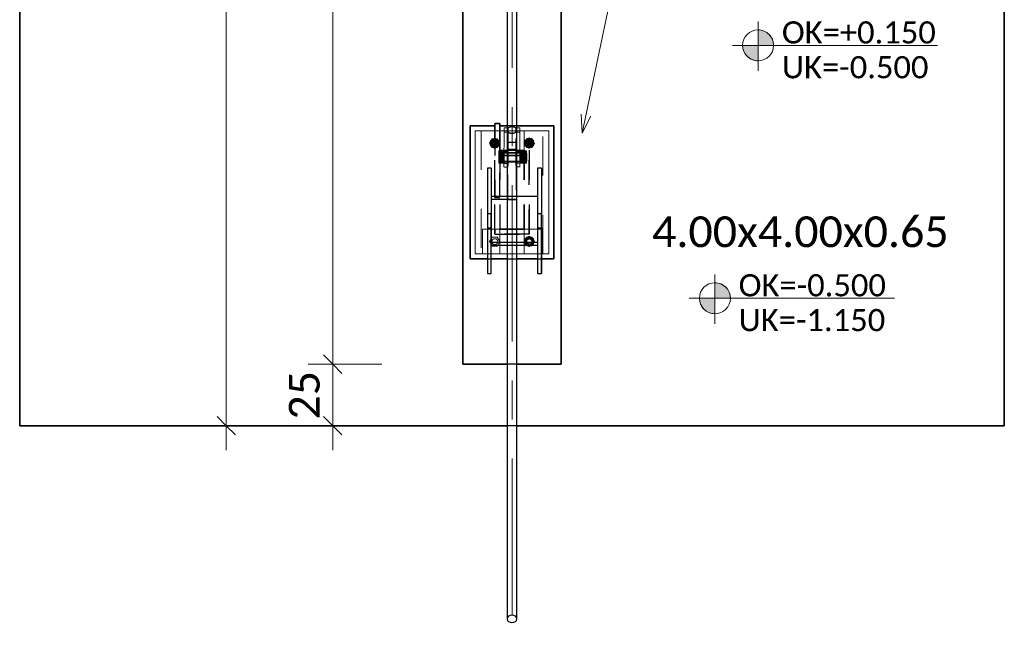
# Model space of a CAD drawing. Header units: metres. Extents: x -3 to 135, y -4 to 27.
# Tile 35 of 81: x 40.56 to 44.56, y 3.56 to 6.05. Entities that reach past the tile are written whole.
import ezdxf

# ---------------------------------------------------------------- set-up
doc = ezdxf.new("R2010")
doc.units = ezdxf.units.M
for name, pattern in [('Rasterlinie', [1.1112499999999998, 0.6349999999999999, -0.15875, 0.15875, -0.15875]), ('Strich', [0.3175, 0.15875, -0.15875]), ('Verdeckt', [0.15, 0.09999999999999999, -0.05])]:
    doc.linetypes.add(name, pattern=pattern)
for name, color, linetype, lineweight in [('_Verdeckte Linien_', 7, 'Strich', 18), ('A-ANNO-DIMS', 211, 'Continuous', 9), ('A-ANNO-DIMS-50', 211, 'Continuous', 9), ('S-BEAM', 12, 'Continuous', 35), ('S-BEAM-HDLN', 1, 'Verdeckt', 25), ('S-COLS', 52, 'Continuous', 18), ('S-COLS-HDLN', 52, 'Verdeckt', 25), ('S-FNDN', 32, 'Continuous', 35), ('S-FNDN-HDLN', 4, 'Verdeckt', 25), ('S-FNDN-IDEN', 2, 'Continuous', 9), ('S-GRID', 1, 'Continuous', 9), ('Text', 250, 'Continuous', 9), ('Tragwerksverbindungen', 7, 'Continuous', 18)]:
    doc.layers.add(name, color=color, linetype=linetype, lineweight=lineweight)
doc.styles.add('Calibri_1', font='calibri.ttf', dxfattribs={"height": 0.125})
doc.styles.add('Calibri_3', font='calibri.ttf', dxfattribs={"height": 0.08999999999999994})
doc.dimstyles.new('DIM25', dxfattribs={"dimscale": 0.3048, "dimtxt": 0.1471685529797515, "dimasz": 0.2460629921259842, "dimexe": 0.3280839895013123, "dimexo": 0.0625, "dimgap": 0.01640419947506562, "dimtad": 1, "dimrnd": 0.001, "dimzin": 0, "dimdsep": 46, "dimtxsty": 'Calibri_1', "dimblk1": 'OBLIQUE', "dimblk2": 'OBLIQUE', "dimsah": 1, "dimcen": 0.09, "dimdle": 0.3280839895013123, "dimadec": 0, "dimazin": 0, "dimtfac": 1, "dimtdec": 4, "dimtix": 1, "dimtmove": 0, "dimatfit": 3, "dimfxl": 0.6561679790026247, "dimfxlon": 1, "dimtvp": 1, "dimtolj": 1, "dimtzin": 0, "dimlwd": 18, "dimlwe": 18, "dimarcsym": 2})
doc.dimstyles.new('DIM25_1', dxfattribs={"dimscale": 0.3048, "dimtxt": 0.1471685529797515, "dimasz": 0.2460629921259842, "dimexe": 0.3280839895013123, "dimexo": 0.0625, "dimgap": 0.01640419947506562, "dimtad": 1, "dimdec": 1, "dimlfac": 100, "dimrnd": 0.1, "dimdsep": 46, "dimtxsty": 'Calibri_1', "dimblk1": 'OBLIQUE', "dimblk2": 'OBLIQUE', "dimsah": 1, "dimcen": 0.09, "dimdle": 0.3280839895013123, "dimadec": 0, "dimazin": 0, "dimtfac": 1, "dimtdec": 4, "dimtix": 1, "dimtmove": 0, "dimatfit": 3, "dimfxl": 0.6561679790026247, "dimfxlon": 1, "dimtvp": 1, "dimtolj": 1, "dimtzin": 0, "dimlwd": 18, "dimlwe": 18, "dimarcsym": 2})

# ---------------------------------------------------------------- blocks, each defined once
blk = doc.blocks.new('SP-TV-Schraube_Mutter_001 - M24-V27-Fundamente Draufsicht')
at = {"layer": 'Tragwerksverbindungen', "linetype": 'Strich'}
blk.add_hatch(color=142, dxfattribs=at).paths.add_polyline_path([(10.4831338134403, 17.129619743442), (10.50391842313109, 17.129619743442), (10.50628901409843, 17.1337257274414), (10.48103520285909, 17.13325464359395)])
at = {"layer": '_Verdeckte Linien_'}
for p, q in [((10.48313381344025, 17.16561974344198), (10.47274150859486, 17.147619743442)), ((10.50391842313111, 17.16561974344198), (10.48313381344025, 17.16561974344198)), ((10.51431072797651, 17.14761974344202), (10.50391842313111, 17.16561974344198)), ((10.47274150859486, 17.147619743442), (10.48073841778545, 17.1337686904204)), ((10.50631381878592, 17.1337686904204), (10.51431072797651, 17.14761974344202))]:
    blk.add_line(p, q, dxfattribs=at)
for radius, start, end in [(0.01200000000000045, 90, 269.9999999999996), (0.01200000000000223, 269.9999999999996, 90)]:
    blk.add_arc((10.49352611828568, 17.14761974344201), radius, start, end, dxfattribs=at)
at = {"layer": 'Tragwerksverbindungen'}
for p, q in [((10.48076322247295, 17.13372572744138), (10.48313381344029, 17.12961974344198)), ((10.48313381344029, 17.12961974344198), (10.50391842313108, 17.12961974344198)), ((10.50391842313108, 17.12961974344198), (10.50628901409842, 17.13372572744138))]:
    blk.add_line(p, q, dxfattribs=at)
blk = doc.blocks.new('SP-TV-Schraube_Mutter_001 - M24-V13-Fundamente Draufsicht')
at = {"layer": 'Tragwerksverbindungen', "linetype": 'Strich'}
blk.add_hatch(color=142, dxfattribs=at).paths.add_polyline_path([(2.503918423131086, 17.52961974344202), (2.514310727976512, 17.54761974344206), (2.503918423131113, 17.56561974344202), (2.483133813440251, 17.56561974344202), (2.47274150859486, 17.54761974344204), (2.483133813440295, 17.52961974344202)])
at = {"layer": '_Verdeckte Linien_'}
for start, end in [(90, 269.9999999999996), (269.9999999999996, 90)]:
    blk.add_arc((2.493526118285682, 17.54761974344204), 0.01200000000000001, start, end, dxfattribs=at)
at = {"layer": 'Tragwerksverbindungen'}
for p, q in [((2.483133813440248, 17.565619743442), (2.472741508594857, 17.54761974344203)), ((2.503918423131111, 17.565619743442), (2.483133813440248, 17.565619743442)), ((2.51431072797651, 17.54761974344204), (2.503918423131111, 17.565619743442)), ((2.472741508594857, 17.54761974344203), (2.483133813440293, 17.52961974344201)), ((2.483133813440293, 17.52961974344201), (2.503918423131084, 17.52961974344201)), ((2.503918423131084, 17.52961974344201), (2.51431072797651, 17.54761974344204))]:
    blk.add_line(p, q, dxfattribs=at)
blk = doc.blocks.new('SP-TV-Mutter_001 - M24-1093895-Fundamente Draufsicht')
at = {"layer": '_Verdeckte Linien_'}
for centre, radius, start, end in [((0, 0), 0.01620000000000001, 359.9999999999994, 179.9999999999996), ((0, 0), 0.01620000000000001, 180.0000000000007, 359.9999999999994), ((0, 0), 0.01199999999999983, 2.289999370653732e-13, 180), ((0, 0), 0.01199999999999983, 180.0000000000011, 2.035554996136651e-13), ((-2.957745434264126e-20, 0), 0.01037600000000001, 6.679164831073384e-13, 179.9999999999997), ((-2.957745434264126e-20, 0), 0.01037600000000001, 179.9999999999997, 359.9999999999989)]:
    blk.add_arc(centre, radius, start, end, dxfattribs=at)
for points in [[(-0.02078460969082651, 8.036904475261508e-17), (-0.01902888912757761, 0.00304099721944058), (-0.01554111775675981, 0.009081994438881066), (-0.01210068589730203, 0.01504099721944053), (-0.01039230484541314, 0.018)], [(-0.01039230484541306, -0.01800000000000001), (-0.01210068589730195, -0.01504099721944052), (-0.01554111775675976, -0.009081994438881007), (-0.01902888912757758, -0.003040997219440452), (-0.0207846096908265, 8.411431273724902e-17)], [(-0.01039230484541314, 0.018), (-0.006975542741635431, 0.018), (-9.467902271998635e-05, 0.018), (0.00688086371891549, 0.018), (0.01039230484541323, 0.018)], [(0.01039230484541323, 0.018), (0.01210068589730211, 0.01504099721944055), (0.01554111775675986, 0.009081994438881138), (0.01902888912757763, 0.003040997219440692), (0.02078460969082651, 2.247160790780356e-16)], [(0.02078460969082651, 2.263023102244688e-16), (0.0190762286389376, -0.002959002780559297), (0.01563579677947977, -0.00891800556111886), (0.01214802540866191, -0.01495900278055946), (0.01039230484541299, -0.01800000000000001)], [(0.01039230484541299, -0.01800000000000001), (0.006975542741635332, -0.01800000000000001), (9.467902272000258e-05, -0.01800000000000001), (-0.006880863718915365, -0.01800000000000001), (-0.01039230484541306, -0.01800000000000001)]]:
    blk.add_open_spline(points, degree=3, dxfattribs=at)
blk = doc.blocks.new('Rundstahl Träger - RB 36-V14-Fundamente Draufsicht')
at = {"layer": 'S-BEAM', "lineweight": 25}
for p, q in [((2.543526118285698, 21.8057504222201), (2.543526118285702, 17.60123693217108)), ((2.583526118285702, 17.60123693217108), (2.583526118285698, 21.8057504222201))]:
    blk.add_line(p, q, dxfattribs=at)
for major_axis, ratio, start_param, end_param in [((0.02000000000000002, 0), 0.6494464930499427, 0, 3.141592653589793), ((0.02000000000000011, 0), 0.6494464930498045, 3.156084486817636, 6.26869347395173)]:
    blk.add_ellipse((2.563526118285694, 21.80575042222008), major_axis=major_axis, ratio=ratio, start_param=start_param, end_param=end_param, dxfattribs=at)
at = {"layer": 'S-BEAM-HDLN'}
for major_axis, ratio, start_param, end_param in [((-0.02000000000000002, 4.986045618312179e-16), 0.6494464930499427, 3.135269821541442e-13, 3.141592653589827), ((0.02000000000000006, 0), 0.6494464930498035, 0.01449183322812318, 3.127100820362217)]:
    blk.add_ellipse((2.563526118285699, 17.60123693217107), major_axis=major_axis, ratio=ratio, start_param=start_param, end_param=end_param, dxfattribs=at)
blk = doc.blocks.new('Rundstahl Träger - RB 36-V15-Fundamente Draufsicht')
at = {"layer": 'S-BEAM', "lineweight": 25}
for p, q in [((2.543526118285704, 19.23292108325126), (2.543526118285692, 15.61392529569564)), ((2.583526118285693, 15.61392529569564), (2.583526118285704, 19.23292108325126))]:
    blk.add_line(p, q, dxfattribs=at)
for major_axis, ratio, start_param, end_param in [((0.02000000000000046, 0), 0.7505517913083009, 3.141592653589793, 6.283185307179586), ((0.01999999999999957, 0), 0.7505517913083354, 0.01259374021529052, 3.12899891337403)]:
    blk.add_ellipse((2.563526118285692, 15.61392529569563), major_axis=major_axis, ratio=ratio, start_param=start_param, end_param=end_param, dxfattribs=at)
at = {"layer": 'S-BEAM-HDLN'}
for major_axis, ratio, start_param, end_param in [((0.02000000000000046, 0), 0.7505517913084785, 0, 3.141592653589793), ((0.01999999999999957, 0), 0.7505517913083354, 3.154186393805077, 6.270591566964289)]:
    blk.add_ellipse((2.563526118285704, 19.23292108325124), major_axis=major_axis, ratio=ratio, start_param=start_param, end_param=end_param, dxfattribs=at)
blk = doc.blocks.new('Öse90 - Öse2-1141337-Fundamente Draufsicht')
at = {"layer": 'S-COLS'}
for p, q in [((2.531026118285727, 42.25421725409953), (2.531026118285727, 42.27162234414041)), ((2.531026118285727, 42.27162234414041), (2.543526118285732, 42.27162234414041)), ((2.531026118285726, 42.12711538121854), (2.531026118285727, 42.25421725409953)), ((2.543526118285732, 42.25421725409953), (2.531026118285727, 42.25421725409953)), ((2.531026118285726, 42.12711538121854), (2.531026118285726, 42.1127060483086)), ((2.531026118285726, 42.12711538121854), (2.543526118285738, 42.12711538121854)), ((2.531026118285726, 42.12687967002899), (2.531026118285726, 42.11325894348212)), ((2.531026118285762, 42.1127060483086), (2.543526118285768, 42.1127060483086))]:
    blk.add_line(p, q, dxfattribs=at)
at = {"layer": 'S-COLS-HDLN'}
for p, q in [((2.543575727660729, 42.27162234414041), (2.546026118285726, 42.27162234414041)), ((2.546026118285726, 42.25421725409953), (2.543575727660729, 42.25421725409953)), ((2.546026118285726, 42.27162234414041), (2.546026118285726, 42.25421725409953)), ((2.546026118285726, 42.25421725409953), (2.546026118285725, 42.12711538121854)), ((2.531026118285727, 42.17770090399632), (2.546026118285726, 42.17770090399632)), ((2.546026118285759, 42.1709815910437), (2.531026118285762, 42.1709815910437)), ((2.531026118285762, 42.1338815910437), (2.54602611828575, 42.1338815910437)), ((2.543575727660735, 42.12711538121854), (2.546026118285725, 42.12711538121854)), ((2.546026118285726, 42.1127060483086), (2.546026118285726, 42.12711538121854)), ((2.543575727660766, 42.1127060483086), (2.546026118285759, 42.1127060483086))]:
    blk.add_line(p, q, dxfattribs=at)
blk = doc.blocks.new('SP-TV-AP-Rechteck_002 - AP-Rechteck-V25-Fundamente Draufsicht')
at = {"layer": '_Verdeckte Linien_'}
for p, q in [((-0.104049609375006, 0.25), (-0.1199503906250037, 0.25)), ((0.01995039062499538, 0.25), (-0.01995039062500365, 0.25)), ((0.09995039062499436, 0.25), (0.08404960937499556, 0.25)), ((-0.03245039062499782, -0.25), (0.03245039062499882, -0.25))]:
    blk.add_line(p, q, dxfattribs=at)
at = {"layer": 'Tragwerksverbindungen'}
for p, q in [((-0.1200000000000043, 0.25), (-0.15, 0.25)), ((-0.15, 0.25), (-0.15, -0.25)), ((-0.02000000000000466, 0.25), (-0.1040000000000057, 0.25)), ((0.08399999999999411, 0.25), (0.01999999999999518, 0.25)), ((0.15, 0.25), (0.09999999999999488, 0.25)), ((0.15, -0.25), (0.15, 0.25)), ((-0.15, -0.25), (-0.03249999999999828, -0.25)), ((0.03249999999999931, -0.25), (0.15, -0.25))]:
    blk.add_line(p, q, dxfattribs=at)
blk = doc.blocks.new('SP-TV-Schraube_Mutter_001 - M33-V21-Fundamente Draufsicht')
at = {"layer": 'Tragwerksverbindungen', "linetype": 'Strich'}
for points in [[(-0.02499999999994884, 7.363496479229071e-14), (1.082867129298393e-14, 7.363496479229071e-14), (1.082867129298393e-14, 0.02100000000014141), (-0.024999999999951, 0.02100000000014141), (-0.024999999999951, 0.01531941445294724)], [(1.082867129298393e-14, 7.363496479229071e-14), (0.02500000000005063, 7.363496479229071e-14), (0.02500000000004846, 0.02100000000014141), (1.082867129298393e-14, 0.02100000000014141)], [(-0.024999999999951, -0.08510774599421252), (-0.024999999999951, -0.09099999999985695), (1.082867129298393e-14, -0.09099999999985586), (1.082867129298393e-14, -0.06499999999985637), (-0.02499999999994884, -0.06499999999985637)], [(1.082867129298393e-14, -0.09099999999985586), (0.02500000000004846, -0.09099999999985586), (0.02500000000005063, -0.06499999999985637), (1.082867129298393e-14, -0.06499999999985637), (1.082867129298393e-14, -0.08510774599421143)], [(-0.01593777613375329, -0.09315620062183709), (0.01593777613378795, -0.09315620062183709), (0.01593777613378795, -0.09099999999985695), (-0.01593777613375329, -0.09099999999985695)]]:
    blk.add_hatch(color=142, dxfattribs=at).paths.add_polyline_path(points)
at = {"layer": '_Verdeckte Linien_'}
for p, q in [((-0.01649999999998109, 7.255209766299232e-14), (-0.01649999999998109, -0.06499999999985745)), ((0.01650000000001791, -0.06499999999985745), (0.01650000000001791, 7.255209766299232e-14))]:
    blk.add_line(p, q, dxfattribs=at)
at = {"layer": 'Tragwerksverbindungen'}
for p, q in [((-0.02499999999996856, 0.02100000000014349), (-7.825406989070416e-15, 0.0210000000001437)), ((-0.02499999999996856, 0.02100000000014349), (-0.02499999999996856, 7.606718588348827e-14)), ((-7.825406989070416e-15, 7.626509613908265e-14), (-0.02499999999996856, 7.606550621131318e-14)), ((-7.825406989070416e-15, 0.0210000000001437), (0.02500000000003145, 0.02100000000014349)), ((-7.825406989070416e-15, 0.0210000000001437), (-7.825406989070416e-15, 7.626599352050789e-14)), ((0.02500000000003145, 7.606550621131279e-14), (-7.825406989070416e-15, 7.626509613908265e-14)), ((0.02500000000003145, 0.02100000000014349), (0.02500000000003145, 7.606718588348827e-14)), ((-0.02499999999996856, -0.06499999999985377), (-7.199374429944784e-15, -0.06499999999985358)), ((-0.02499999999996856, -0.06499999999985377), (-0.02499999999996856, -0.09099999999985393)), ((-7.199374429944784e-15, -0.06499999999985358), (0.02500000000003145, -0.06499999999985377)), ((-7.199374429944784e-15, -0.06499999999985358), (-7.199374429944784e-15, -0.09099999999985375)), ((0.02500000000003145, -0.06499999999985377), (0.02500000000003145, -0.09099999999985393)), ((-7.199374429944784e-15, -0.09099999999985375), (-0.02499999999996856, -0.09099999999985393)), ((-0.01649999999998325, -0.09099999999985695), (-0.01649999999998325, -0.09315620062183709)), ((-0.0165, -0.09315620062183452), (0.0165, -0.09315620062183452)), ((0.02500000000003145, -0.09099999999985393), (-7.199374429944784e-15, -0.09099999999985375)), ((0.01650000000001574, -0.09315620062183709), (0.01650000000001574, -0.09099999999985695))]:
    blk.add_line(p, q, dxfattribs=at)
blk = doc.blocks.new('Lasche richtig45 - Lasche richtig-1141430-Fundamente Draufsicht')
at = {"layer": 'S-COLS-HDLN'}
for p, q in [((2.58102611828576, 42.21302286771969), (2.546026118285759, 42.21302286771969)), ((2.546026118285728, 42.21302286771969), (2.546026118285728, 42.11859981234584)), ((2.581026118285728, 42.11859981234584), (2.581026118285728, 42.21302286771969)), ((2.546026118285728, 42.18496836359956), (2.581026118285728, 42.18496836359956)), ((2.58102611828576, 42.17094965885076), (2.546026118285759, 42.17094965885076)), ((2.546026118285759, 42.13384965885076), (2.58102611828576, 42.13384965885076)), ((2.546026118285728, 41.9805674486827), (2.546026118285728, 42.11859981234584)), ((2.581026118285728, 42.11859981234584), (2.581026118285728, 41.9805674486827)), ((2.581026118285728, 41.99258668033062), (2.546026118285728, 41.99258668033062)), ((2.546026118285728, 41.9805674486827), (2.581026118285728, 41.9805674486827))]:
    blk.add_line(p, q, dxfattribs=at)
blk = doc.blocks.new('Öse96 - Öse2-1141472-Fundamente Draufsicht')
at = {"layer": 'S-COLS'}
for p, q in [((42.58352611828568, 5.511995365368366), (42.59602611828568, 5.511995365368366)), ((42.59602611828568, 5.494518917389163), (42.58352611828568, 5.494518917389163)), ((42.59602611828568, 5.511995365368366), (42.59602611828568, 5.494518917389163)), ((42.59602611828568, 5.494518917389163), (42.59602611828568, 5.367688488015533)), ((42.58352611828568, 5.367688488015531), (42.59602611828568, 5.367688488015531)), ((42.59602611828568, 5.353279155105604), (42.59602611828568, 5.367688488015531)), ((42.59602611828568, 5.353832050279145), (42.59602611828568, 5.367452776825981)), ((42.58352611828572, 5.353279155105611), (42.59602611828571, 5.353279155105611))]:
    blk.add_line(p, q, dxfattribs=at)
at = {"layer": 'S-COLS-HDLN'}
for p, q in [((42.58102611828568, 5.494518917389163), (42.58102611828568, 5.511995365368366)), ((42.58102611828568, 5.511995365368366), (42.58347650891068, 5.511995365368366)), ((42.58102611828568, 5.367688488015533), (42.58102611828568, 5.494518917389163)), ((42.58347650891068, 5.494518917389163), (42.58102611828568, 5.494518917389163)), ((42.58102611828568, 5.418274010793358), (42.59602611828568, 5.418274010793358)), ((42.59602611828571, 5.411554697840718), (42.58102611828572, 5.411554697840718)), ((42.58102611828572, 5.374454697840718), (42.59602611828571, 5.374454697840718)), ((42.58102611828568, 5.367688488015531), (42.58102611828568, 5.353279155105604)), ((42.58102611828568, 5.367688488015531), (42.58347650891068, 5.367688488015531)), ((42.58102611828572, 5.353279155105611), (42.58347650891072, 5.353279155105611))]:
    blk.add_line(p, q, dxfattribs=at)
blk = doc.blocks.new('SP-TV-Schraube_Mutter_001 - M24-V18-Fundamente Draufsicht')
at = {"layer": 'Tragwerksverbindungen', "linetype": 'Strich'}
blk.add_hatch(color=142, dxfattribs=at).paths.add_polyline_path([(2.643918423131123, 17.53030521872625), (2.654310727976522, 17.54830521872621), (2.643918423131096, 17.56630521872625), (2.623133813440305, 17.56630521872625), (2.61274150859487, 17.54830521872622), (2.623133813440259, 17.53030521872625), (2.641240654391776, 17.53030521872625)])
at = {"layer": '_Verdeckte Linien_'}
for start, end in [(90, 269.9999999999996), (269.9999999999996, 90)]:
    blk.add_arc((2.633526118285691, 17.5483052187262), 0.01200000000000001, start, end, dxfattribs=at)
at = {"layer": 'Tragwerksverbindungen'}
for p, q in [((2.623133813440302, 17.56630521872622), (2.612741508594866, 17.5483052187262)), ((2.643918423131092, 17.56630521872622), (2.623133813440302, 17.56630521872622)), ((2.654310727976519, 17.54830521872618), (2.643918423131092, 17.56630521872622)), ((2.612741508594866, 17.5483052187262), (2.623133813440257, 17.53030521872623)), ((2.623133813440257, 17.53030521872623), (2.643918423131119, 17.53030521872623)), ((2.643918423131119, 17.53030521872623), (2.654310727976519, 17.54830521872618))]:
    blk.add_line(p, q, dxfattribs=at)
blk = doc.blocks.new('SP-TV-Schraube_Mutter_001 - M24-V19-Fundamente Draufsicht')
at = {"layer": 'Tragwerksverbindungen', "linetype": 'Strich'}
blk.add_hatch(color=142, dxfattribs=at).paths.add_polyline_path([(2.641240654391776, 17.13030521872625), (2.643918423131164, 17.13030521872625), (2.645893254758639, 17.13372572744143), (2.621158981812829, 17.13372572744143), (2.623133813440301, 17.13030521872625)])
at = {"layer": '_Verdeckte Linien_'}
for p, q in [((2.623133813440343, 17.16630521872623), (2.612741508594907, 17.14830521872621)), ((2.643918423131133, 17.16630521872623), (2.623133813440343, 17.16630521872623)), ((2.65431072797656, 17.14830521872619), (2.643918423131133, 17.16630521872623)), ((2.612741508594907, 17.14830521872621), (2.621134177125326, 17.13376869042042)), ((2.645918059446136, 17.13376869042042), (2.65431072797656, 17.14830521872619))]:
    blk.add_line(p, q, dxfattribs=at)
for start, end in [(90, 269.9999999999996), (269.9999999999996, 90)]:
    blk.add_arc((2.633526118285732, 17.1483052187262), 0.01200000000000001, start, end, dxfattribs=at)
at = {"layer": 'Tragwerksverbindungen'}
for p, q in [((2.621158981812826, 17.13372572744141), (2.623133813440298, 17.13030521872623)), ((2.623133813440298, 17.13030521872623), (2.643918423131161, 17.13030521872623)), ((2.643918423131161, 17.13030521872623), (2.645893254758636, 17.13372572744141))]:
    blk.add_line(p, q, dxfattribs=at)
blk = doc.blocks.new('SP-TV-Mutter_001 - M24-1128538-Fundamente Draufsicht')
at = {"layer": '_Verdeckte Linien_'}
for centre, radius, start, end in [((0, 0), 0.01620000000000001, 359.9999999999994, 179.9999999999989), ((0, 0), 0.01620000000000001, 180, 359.9999999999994), ((0, 0), 0.01199999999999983, 2.289999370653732e-13, 179.9999999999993), ((0, 0), 0.01199999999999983, 180.0000000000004, 2.035554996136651e-13), ((-2.957745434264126e-20, 0), 0.01037600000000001, 3.244165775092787e-13, 179.9999999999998), ((-2.957745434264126e-20, 0), 0.01037600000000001, 179.9999999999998, 359.9999999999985)]:
    blk.add_arc(centre, radius, start, end, dxfattribs=at)
for points in [[(-0.0207846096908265, -8.459899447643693e-17), (-0.01902888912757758, 0.003040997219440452), (-0.01554111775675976, 0.00908199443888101), (-0.01210068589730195, 0.01504099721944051), (-0.01039230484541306, 0.01800000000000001)], [(-0.01039230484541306, 0.01800000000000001), (-0.006880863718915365, 0.01800000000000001), (9.467902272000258e-05, 0.01800000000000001), (0.006975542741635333, 0.01800000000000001), (0.01039230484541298, 0.01800000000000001)], [(0.01039230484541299, 0.01800000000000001), (0.01214802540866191, 0.01495900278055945), (0.01563579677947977, 0.00891800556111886), (0.0190762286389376, 0.002959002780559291), (0.02078460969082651, -2.260379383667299e-16)], [(-0.01039230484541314, -0.018), (-0.01210068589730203, -0.01504099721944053), (-0.01554111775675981, -0.009081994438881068), (-0.01902888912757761, -0.003040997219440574), (-0.02078460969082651, -8.076560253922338e-17)], [(0.01039230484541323, -0.018), (0.006880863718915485, -0.018), (-9.467902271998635e-05, -0.018), (-0.006975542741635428, -0.018), (-0.01039230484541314, -0.018)], [(0.02078460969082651, -2.263023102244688e-16), (0.01902888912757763, -0.003040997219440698), (0.01554111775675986, -0.009081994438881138), (0.0121006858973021, -0.01504099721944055), (0.01039230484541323, -0.018)]]:
    blk.add_open_spline(points, degree=3, dxfattribs=at)
blk = doc.blocks.new('SP-TV-AP-Rechteck_002 - AP-Rechteck-1128539-Fundamente Draufsicht')
at = {"layer": '_Verdeckte Linien_'}
for p, q in [((0.05, 0.05), (-0.05, 0.05)), ((-0.05, 0.05), (-0.05, -0.05)), ((0.05, -0.05), (0.05, 0.05)), ((-0.05, -0.05), (0.05, -0.05))]:
    blk.add_line(p, q, dxfattribs=at)
blk = doc.blocks.new('SP-TV-AP-Rechteck_002 - AP-Rechteck-1128540-Fundamente Draufsicht')
at = {"layer": '_Verdeckte Linien_'}
for p, q in [((0.125, 0.25), (-0.125, 0.25)), ((-0.125, 0.25), (-0.125, -0.25)), ((0.125, -0.25), (0.125, 0.25)), ((-0.125, -0.25), (0.125, -0.25))]:
    blk.add_line(p, q, dxfattribs=at)
blk = doc.blocks.new('DIMBLOCK111-Fundamente Draufsicht')
at = {"layer": 'A-ANNO-DIMS-50', "lineweight": 35}
for p, q in [((41.83538905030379, 4.649305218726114), (41.79788905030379, 4.686805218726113)), ((41.83538905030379, 4.649305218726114), (41.87288905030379, 4.611805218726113)), ((41.83538905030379, 4.399305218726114), (41.79788905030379, 4.436805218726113)), ((41.83538905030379, 4.399305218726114), (41.87288905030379, 4.361805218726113))]:
    blk.add_line(p, q, dxfattribs=at)
at = {"layer": 'A-ANNO-DIMS-50', "lineweight": 18}
for p, q in [((41.83538905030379, 4.649305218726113), (41.73538905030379, 4.649305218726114)), ((41.83538905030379, 4.299305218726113), (41.83538905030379, 4.649305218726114)), ((41.83538905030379, 4.649305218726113), (42.03538905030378, 4.649305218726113)), ((41.83538905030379, 4.399305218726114), (41.63538905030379, 4.399305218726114)), ((41.83538905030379, 4.399305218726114), (41.93538905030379, 4.399305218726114))]:
    blk.add_line(p, q, dxfattribs=at)
at = {"layer": 'A-ANNO-DIMS-50', "color": 0, "lineweight": 18, "insert": (41.65713706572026, 4.424235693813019), "char_height": 0.125, "width": 0.2401668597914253, "attachment_point": 1, "rotation": 90, "line_spacing_factor": 1.158047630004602, "style": 'Calibri_1'}
blk.add_mtext('25', dxfattribs=at)
blk = doc.blocks.new('_Oblique')
at = {"color": 0, "linetype": 'ByBlock', "lineweight": -2}
blk.add_line((-0.5, -0.5), (0.5, 0.5), dxfattribs=at)
blk = doc.blocks.new('DIMBLOCK112-Fundamente Draufsicht')
at = {"layer": 'A-ANNO-DIMS-50', "lineweight": 35}
for p, q in [((41.8353890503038, 8.149305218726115), (41.7978890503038, 8.186805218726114)), ((41.8353890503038, 8.149305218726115), (41.8728890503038, 8.111805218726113)), ((41.83538905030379, 4.649305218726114), (41.79788905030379, 4.686805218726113)), ((41.83538905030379, 4.649305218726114), (41.87288905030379, 4.611805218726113))]:
    blk.add_line(p, q, dxfattribs=at)
at = {"layer": 'A-ANNO-DIMS-50', "lineweight": 18}
for p, q in [((41.8353890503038, 8.149305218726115), (41.7353890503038, 8.149305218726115)), ((41.83538905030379, 4.649305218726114), (41.8353890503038, 8.149305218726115)), ((41.8353890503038, 8.149305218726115), (42.03538905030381, 8.149305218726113)), ((41.83538905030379, 4.649305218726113), (41.73538905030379, 4.649305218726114)), ((41.83538905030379, 4.649305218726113), (42.03538905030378, 4.649305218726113))]:
    blk.add_line(p, q, dxfattribs=at)
at = {"layer": 'A-ANNO-DIMS-50', "color": 0, "lineweight": 18, "insert": (41.65713706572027, 6.224183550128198), "char_height": 0.125, "width": 0.4202920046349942, "attachment_point": 1, "rotation": 90, "line_spacing_factor": 1.158047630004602, "style": 'Calibri_1'}
blk.add_mtext('3.50', dxfattribs=at)
blk = doc.blocks.new('DIMBLOCK114-Fundamente Draufsicht')
at = {"layer": 'A-ANNO-DIMS-50', "lineweight": 18}
for p, q in [((41.40268654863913, 4.299305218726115), (41.40268654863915, 8.499305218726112)), ((41.40268654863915, 8.399305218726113), (41.20268654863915, 8.399305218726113)), ((41.40268654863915, 8.399305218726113), (41.50268654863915, 8.399305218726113)), ((41.40268654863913, 4.399305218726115), (41.20268654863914, 4.399305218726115)), ((41.40268654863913, 4.399305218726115), (41.50268654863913, 4.399305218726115))]:
    blk.add_line(p, q, dxfattribs=at)
at = {"layer": 'A-ANNO-DIMS-50', "lineweight": 35}
for p, q in [((41.40268654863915, 8.399305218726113), (41.36518654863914, 8.436805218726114)), ((41.40268654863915, 8.399305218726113), (41.44018654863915, 8.361805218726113)), ((41.40268654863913, 4.399305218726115), (41.36518654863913, 4.436805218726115)), ((41.40268654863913, 4.399305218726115), (41.44018654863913, 4.361805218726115))]:
    blk.add_line(p, q, dxfattribs=at)
at = {"layer": 'A-ANNO-DIMS-50', "color": 0, "lineweight": 18, "insert": (41.22443456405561, 6.224183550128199), "char_height": 0.125, "width": 0.4202920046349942, "attachment_point": 1, "rotation": 90, "line_spacing_factor": 1.158047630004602, "style": 'Calibri_1'}
blk.add_mtext('4.00', dxfattribs=at)
blk = doc.blocks.new('SP-TX-Fundamentplatte-Typenname_HK-25_002 - 2_5-CAL _ HK-623316-Fundamente Draufsicht')
at = {"layer": 'S-FNDN-IDEN'}
h = blk.add_hatch(color=256, dxfattribs=at)
edge = h.paths.add_edge_path()
edge.add_line((-0.007056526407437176, -0.004365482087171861), (-0.007056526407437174, -0.003107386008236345))
edge.add_arc((-0.007056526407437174, -0.004365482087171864), 0.001258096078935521, -1.1368683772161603e-13, 90.0000000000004, ccw=False)
edge.add_line((-0.005798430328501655, -0.004365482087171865), (-0.007056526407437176, -0.004365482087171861))
h = blk.add_hatch(color=256, dxfattribs=at)
edge = h.paths.add_edge_path()
edge.add_line((-0.007056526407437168, -0.004365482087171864), (-0.007056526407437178, -0.00562357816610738))
edge.add_arc((-0.007056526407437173, -0.004365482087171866), 0.001258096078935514, 179.9999999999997, 269.9999999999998, ccw=False)
edge.add_line((-0.008314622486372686, -0.004365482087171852), (-0.007056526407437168, -0.004365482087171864))
for p, q in [((-0.007056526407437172, -0.002436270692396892), (-0.007056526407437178, -0.006436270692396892)), ((-0.007056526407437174, -0.003107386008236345), (-0.007056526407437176, -0.004365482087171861)), ((-0.009150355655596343, -0.004365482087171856), (0.007532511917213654, -0.00436548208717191)), ((-0.007056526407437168, -0.004365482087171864), (-0.008314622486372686, -0.004365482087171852)), ((-0.007056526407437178, -0.00562357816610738), (-0.007056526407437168, -0.004365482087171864)), ((-0.007056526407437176, -0.004365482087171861), (-0.005798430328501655, -0.004365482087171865))]:
    blk.add_line(p, q, dxfattribs=at)
blk.add_circle((-0.007056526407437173, -0.004365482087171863), 0.00125809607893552, dxfattribs=at)
for centre, radius, start, end in [((-0.007056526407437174, -0.004365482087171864), 0.001258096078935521, 359.9999999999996, 90.00000000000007), ((-0.007056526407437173, -0.004365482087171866), 0.001258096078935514, 179.9999999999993, 269.9999999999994)]:
    blk.add_arc(centre, radius, start, end, dxfattribs=at)

msp = doc.modelspace()

# ---------------------------------------------------------------- linework, layer by layer
at = {"layer": 'S-BEAM', "lineweight": 25}
for p, q in [((42.47952611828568, 5.446861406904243), (42.46352611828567, 5.446861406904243)), ((42.46352611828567, 5.446861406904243), (42.46352611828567, 5.260338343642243)), ((42.47952611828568, 5.446861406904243), (42.47952611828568, 5.260338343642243)), ((42.68352611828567, 5.446861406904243), (42.66752611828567, 5.446861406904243)), ((42.66752611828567, 5.446861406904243), (42.66752611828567, 5.260338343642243)), ((42.68352611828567, 5.446861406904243), (42.68352611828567, 5.260338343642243)), ((42.54352611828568, 5.330730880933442), (42.47952611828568, 5.330730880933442)), ((42.47952611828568, 5.330730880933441), (42.47952611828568, 5.144207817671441)), ((42.66752611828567, 5.330730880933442), (42.58352611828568, 5.330730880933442)), ((42.66752611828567, 5.330730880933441), (42.66752611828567, 5.144207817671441)), ((42.47952611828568, 5.260338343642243), (42.46352611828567, 5.260338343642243)), ((42.46352611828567, 5.260338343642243), (42.46352611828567, 5.017595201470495)), ((42.47952611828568, 5.144207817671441), (42.47952611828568, 5.260338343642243)), ((42.68352611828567, 5.260338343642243), (42.66752611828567, 5.260338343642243)), ((42.66752611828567, 5.260338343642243), (42.66752611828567, 5.144207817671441)), ((42.68352611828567, 5.017595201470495), (42.68352611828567, 5.260338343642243)), ((42.46352611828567, 5.204118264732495), (42.46352611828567, 5.017595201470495)), ((42.68352611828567, 5.204118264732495), (42.68352611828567, 5.017595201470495)), ((42.54352611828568, 5.144207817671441), (42.47952611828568, 5.144207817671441)), ((42.47952611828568, 5.017595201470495), (42.47952611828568, 5.133725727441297)), ((42.47952611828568, 5.133725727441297), (42.54352611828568, 5.133725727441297)), ((42.47952611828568, 5.017595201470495), (42.47952611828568, 5.133725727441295)), ((42.66752611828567, 5.144207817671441), (42.58352611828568, 5.144207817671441)), ((42.58352611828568, 5.133725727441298), (42.66752611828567, 5.133725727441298)), ((42.66752611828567, 5.133725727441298), (42.66752611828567, 5.017595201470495)), ((42.66752611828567, 5.133725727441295), (42.66752611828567, 5.017595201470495)), ((42.46352611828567, 5.017595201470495), (42.47952611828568, 5.017595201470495)), ((42.66752611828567, 5.017595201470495), (42.68352611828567, 5.017595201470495))]:
    msp.add_line(p, q, dxfattribs=at)
at = {"layer": 'S-BEAM-HDLN'}
for p, q in [((42.47952611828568, 5.320248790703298), (42.66752611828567, 5.320248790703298)), ((42.58347650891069, 5.330730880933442), (42.54357572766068, 5.330730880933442)), ((42.46352611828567, 5.204118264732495), (42.47952611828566, 5.204118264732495)), ((42.66752611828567, 5.204118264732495), (42.68352611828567, 5.204118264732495)), ((42.47952611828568, 5.133775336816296), (42.47952611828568, 5.14415820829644)), ((42.47952611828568, 5.144158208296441), (42.47952611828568, 5.133725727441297)), ((42.58347650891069, 5.144207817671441), (42.54357572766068, 5.144207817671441)), ((42.54357572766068, 5.133725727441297), (42.58347650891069, 5.133725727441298)), ((42.66752611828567, 5.144158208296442), (42.66752611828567, 5.133725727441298)), ((42.66752611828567, 5.14415820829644), (42.66752611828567, 5.133775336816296))]:
    msp.add_line(p, q, dxfattribs=at)
at = {"layer": 'S-FNDN'}
for p, q in [((40.56352611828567, 4.399305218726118), (40.56352611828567, 8.399305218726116)), ((44.56352611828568, 8.399305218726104), (44.56352611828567, 4.399305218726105)), ((42.36352611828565, 4.649305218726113), (42.36352611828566, 8.149305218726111)), ((42.76352611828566, 8.149305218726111), (42.76352611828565, 4.649305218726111)), ((42.39352611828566, 5.618305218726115), (42.39352611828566, 5.078305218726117)), ((42.49352611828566, 5.618305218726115), (42.39352611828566, 5.618305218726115)), ((42.51352611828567, 5.627619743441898), (42.49352611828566, 5.627619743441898)), ((42.49352611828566, 5.627619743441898), (42.49352611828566, 5.618305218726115)), ((42.49352611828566, 5.618305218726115), (42.49352611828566, 5.627619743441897)), ((42.49352611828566, 5.627619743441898), (42.51352611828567, 5.627619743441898)), ((42.49352611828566, 5.598305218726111), (42.49352611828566, 5.618305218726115)), ((42.49352611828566, 5.618305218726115), (42.49352611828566, 5.598305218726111)), ((42.49352611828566, 5.598305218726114), (42.49352611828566, 5.618255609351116)), ((42.51352611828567, 5.618305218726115), (42.51352611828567, 5.627619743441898)), ((42.51352611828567, 5.627619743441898), (42.51352611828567, 5.618305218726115)), ((42.51352611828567, 5.618305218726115), (42.51352611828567, 5.598305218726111)), ((42.51352611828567, 5.598305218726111), (42.51352611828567, 5.618305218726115)), ((42.54352611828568, 5.618305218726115), (42.51352611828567, 5.618305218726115)), ((42.51352611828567, 5.618255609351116), (42.51352611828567, 5.598305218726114)), ((42.73352611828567, 5.618305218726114), (42.58352611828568, 5.618305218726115)), ((42.73352611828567, 5.078305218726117), (42.73352611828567, 5.618305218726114)), ((42.39352611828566, 5.078305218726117), (42.46352611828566, 5.078305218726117)), ((42.47952611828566, 5.078305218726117), (42.54352611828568, 5.078305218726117)), ((42.58352611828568, 5.078305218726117), (42.66752611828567, 5.078305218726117)), ((42.68352611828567, 5.078305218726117), (42.73352611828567, 5.078305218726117)), ((42.54352611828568, 4.649305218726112), (42.36352611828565, 4.649305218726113)), ((42.76352611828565, 4.649305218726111), (42.58352611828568, 4.649305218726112)), ((42.54352611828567, 4.399305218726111), (40.56352611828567, 4.399305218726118)), ((44.56352611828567, 4.399305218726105), (42.58352611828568, 4.399305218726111))]:
    msp.add_line(p, q, dxfattribs=at)
at = {"layer": 'S-FNDN-HDLN'}
for p, q in [((42.58347650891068, 5.618305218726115), (42.54357572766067, 5.618305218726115)), ((42.49352611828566, 5.327619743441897), (42.49352611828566, 5.598255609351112)), ((42.49352611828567, 5.17830521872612), (42.49352611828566, 5.59825560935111)), ((42.49352611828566, 5.59825560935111), (42.49352611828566, 5.3276693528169)), ((42.51352611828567, 5.598255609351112), (42.51352611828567, 5.519063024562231)), ((42.51352611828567, 5.59825560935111), (42.51352611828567, 5.519063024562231)), ((42.51352611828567, 5.519063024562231), (42.51352611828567, 5.59825560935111)), ((42.51352611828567, 5.519063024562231), (42.63352611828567, 5.519063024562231)), ((42.51352611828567, 5.519063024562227), (42.63352611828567, 5.519063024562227)), ((42.51352611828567, 5.327619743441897), (42.51352611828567, 5.498305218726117)), ((42.51352611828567, 5.498305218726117), (42.61352611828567, 5.498305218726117)), ((42.61352611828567, 5.498305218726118), (42.51352611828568, 5.498305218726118)), ((42.51352611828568, 5.498305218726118), (42.51352611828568, 5.198305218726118)), ((42.61352611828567, 5.198305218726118), (42.61352611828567, 5.498305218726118)), ((42.61352611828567, 5.498305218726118), (42.61352611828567, 5.198305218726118)), ((42.63352611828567, 5.519063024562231), (42.63352611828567, 5.518305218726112)), ((42.63352611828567, 5.519063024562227), (42.63352611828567, 5.518305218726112)), ((42.63352611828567, 5.518305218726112), (42.63352611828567, 5.498305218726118)), ((42.63352611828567, 5.178305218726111), (42.63352611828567, 5.518305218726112)), ((42.63352611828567, 5.518255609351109), (42.63352611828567, 5.498305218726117)), ((42.63352611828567, 5.498305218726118), (42.63352611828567, 5.198305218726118)), ((42.63352611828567, 5.498305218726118), (42.63352611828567, 5.198305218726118)), ((42.49352611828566, 5.327619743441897), (42.51352611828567, 5.327619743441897)), ((42.49352611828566, 5.198305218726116), (42.49352611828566, 5.327619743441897)), ((42.49352611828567, 5.17830521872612), (42.49352611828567, 5.198305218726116)), ((42.61352611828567, 5.198305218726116), (42.49352611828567, 5.198305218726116)), ((42.49352611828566, 5.198255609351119), (42.49352611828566, 5.178305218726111)), ((42.63352611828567, 5.17830521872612), (42.49352611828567, 5.17830521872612)), ((42.49352611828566, 5.178305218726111), (42.63352611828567, 5.178305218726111)), ((42.63352611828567, 5.17830521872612), (42.49352611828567, 5.17830521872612)), ((42.51352611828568, 5.198305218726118), (42.61352611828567, 5.198305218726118)), ((42.63352611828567, 5.198305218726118), (42.63352611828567, 5.17830521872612)), ((42.63352611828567, 5.198305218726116), (42.63352611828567, 5.17830521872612)), ((42.46357572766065, 5.078305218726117), (42.47947650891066, 5.078305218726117)), ((42.54357572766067, 5.078305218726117), (42.58347650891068, 5.078305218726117)), ((42.66757572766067, 5.078305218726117), (42.68347650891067, 5.078305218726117)), ((42.58347650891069, 4.649305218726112), (42.54357572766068, 4.649305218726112)), ((42.58347650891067, 4.399305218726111), (42.54357572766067, 4.399305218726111))]:
    msp.add_line(p, q, dxfattribs=at)
at = {"layer": 'S-GRID', "linetype": 'Rasterlinie'}
msp.add_line((42.5635261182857, 25.37964771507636), (42.56352611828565, -0.02293294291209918), dxfattribs=at)
at = {"layer": 'Text'}
for q in [(43.28257016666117, 7.663132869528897), (42.84468479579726, 5.665569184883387), (42.88402763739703, 5.657349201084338)]:
    msp.add_line((42.84901751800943, 5.588044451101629), q, dxfattribs=at)

# ---------------------------------------------------------------- block references
at = {"layer": '_Verdeckte Linien_'}
for name, p, rotation in [('SP-TV-AP-Rechteck_002 - AP-Rechteck-V25-Fundamente Draufsicht', (42.56352611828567, 5.348305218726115), 180), ('SP-TV-AP-Rechteck_002 - AP-Rechteck-1128540-Fundamente Draufsicht', (42.56352611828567, 5.348305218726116), 180), ('SP-TV-Mutter_001 - M24-1093895-Fundamente Draufsicht', (42.49352611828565, 5.547619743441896), 270.0000000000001), ('SP-TV-Mutter_001 - M24-1093895-Fundamente Draufsicht', (42.49352611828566, 5.54761974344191), 270.0000000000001), ('SP-TV-AP-Rechteck_002 - AP-Rechteck-1128539-Fundamente Draufsicht', (42.56352611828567, 5.548305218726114), 180), ('SP-TV-Mutter_001 - M24-1128538-Fundamente Draufsicht', (42.63352611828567, 5.548305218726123), 89.99999999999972), ('SP-TV-Mutter_001 - M24-1128538-Fundamente Draufsicht', (42.63352611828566, 5.548305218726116), 89.99999999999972), ('SP-TV-Schraube_Mutter_001 - M33-V21-Fundamente Draufsicht', (42.53102611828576, 5.491066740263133), 89.99999999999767), ('SP-TV-AP-Rechteck_002 - AP-Rechteck-1128539-Fundamente Draufsicht', (42.49352611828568, 5.148305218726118), 180), ('SP-TV-AP-Rechteck_002 - AP-Rechteck-1128539-Fundamente Draufsicht', (42.56352611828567, 5.148305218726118), 180), ('SP-TV-AP-Rechteck_002 - AP-Rechteck-1128539-Fundamente Draufsicht', (42.63352611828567, 5.148305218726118), 180), ('SP-TV-Mutter_001 - M24-1128538-Fundamente Draufsicht', (42.63352611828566, 5.148305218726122), 89.99999999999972), ('SP-TV-Mutter_001 - M24-1128538-Fundamente Draufsicht', (42.63352611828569, 5.148305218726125), 89.99999999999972)]:
    msp.add_blockref(name, p, dxfattribs=dict(at, rotation=rotation))
for name, p in [('SP-TV-Schraube_Mutter_001 - M24-V13-Fundamente Draufsicht', (39.99999999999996, -12.00000000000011)), ('SP-TV-Schraube_Mutter_001 - M24-V18-Fundamente Draufsicht', (39.99999999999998, -12.00000000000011)), ('SP-TV-Schraube_Mutter_001 - M24-V27-Fundamente Draufsicht', (31.99999999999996, -12.00000000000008)), ('SP-TV-Schraube_Mutter_001 - M24-V19-Fundamente Draufsicht', (39.99999999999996, -12.00000000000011))]:
    msp.add_blockref(name, p, dxfattribs=at)
at = {"layer": 'S-BEAM-HDLN'}
for name, p in [('Rundstahl Träger - RB 36-V14-Fundamente Draufsicht', (39.99999999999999, -12.00000000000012)), ('Rundstahl Träger - RB 36-V15-Fundamente Draufsicht', (39.99999999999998, -12.00000000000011))]:
    msp.add_blockref(name, p, dxfattribs=at)
at = {"layer": 'S-COLS-HDLN'}
for name, p in [('Öse90 - Öse2-1141337-Fundamente Draufsicht', (39.99999999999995, -36.66185579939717)), ('Öse96 - Öse2-1141472-Fundamente Draufsicht', (0, 0.09858859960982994)), ('Lasche richtig45 - Lasche richtig-1141430-Fundamente Draufsicht', (39.99999999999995, -36.66185579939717))]:
    msp.add_blockref(name, p, dxfattribs=at)
at = {"layer": 'S-FNDN-IDEN', "xscale": 49.99999999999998, "yscale": 49.99999999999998, "zscale": 49.99999999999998}
for p in [(43.91615933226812, 6.163731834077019), (43.74047692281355, 5.135813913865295)]:
    msp.add_blockref('SP-TX-Fundamentplatte-Typenname_HK-25_002 - 2_5-CAL _ HK-623316-Fundamente Draufsicht', p, dxfattribs=at)

# ---------------------------------------------------------------- texts
at = {"layer": 'S-FNDN-IDEN', "attachment_point": 1}
for s, insert, char_height, width, style in [('OK=+0.150', (43.65988954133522, 6.043082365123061), 0.08999999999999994, 0.7656115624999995, 'Calibri_3'), ('UK=-0.500', (43.65988954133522, 5.901545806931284), 0.08999999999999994, 0.7335440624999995, 'Calibri_3'), ('4.00x4.00x0.65', (43.13244750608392, 5.250137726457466), 0.1249999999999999, 1.471096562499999, 'Calibri_1'), ('OK=-0.500', (43.48420713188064, 5.015164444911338), 0.08999999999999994, 0.7335440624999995, 'Calibri_3'), ('UK=-1.150', (43.48420713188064, 4.87362788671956), 0.08999999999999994, 0.7335440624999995, 'Calibri_3')]:
    msp.add_mtext(s, dxfattribs=dict(at, insert=insert, char_height=char_height, width=width, style=style))

# ---------------------------------------------------------------- dimensions: what is measured, and where the dimension line sits
at = {"layer": 'A-ANNO-DIMS', "lineweight": 18}
for base, p1, p2, dimstyle, override, picture, middle in [((41.40268654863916, 8.399305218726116), (41.20268654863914, 4.399305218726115), (41.20268654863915, 8.399305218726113), 'DIM25', {"dimpost": '<>', "dimfxl": 3.999999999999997}, 'DIMBLOCK114-Fundamente Draufsicht', (41.33364808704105, 6.399305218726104)), ((41.83538905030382, 8.149305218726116), (42.03538905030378, 4.649305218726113), (42.03538905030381, 8.149305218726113), 'DIM25', {"dimpost": '<>', "dimfxl": 3.5}, 'DIMBLOCK112-Fundamente Draufsicht', (41.76635058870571, 6.399305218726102)), ((41.8353890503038, 4.649305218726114), (41.63538905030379, 4.399305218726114), (42.03538905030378, 4.649305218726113), 'DIM25_1', {"dimpost": '<>', "dimfxl": 0.4716990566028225}, 'DIMBLOCK111-Fundamente Draufsicht', (41.76635058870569, 4.524305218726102))]:
    dim = msp.add_linear_dim(base=base, p1=p1, p2=p2, angle=89.99999999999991, dimstyle=dimstyle, override=override, dxfattribs=at)
    dim.commit()
    dim.dimension.update_dxf_attribs({"geometry": picture, "text_midpoint": middle})

doc.saveas('drawing.dxf')
